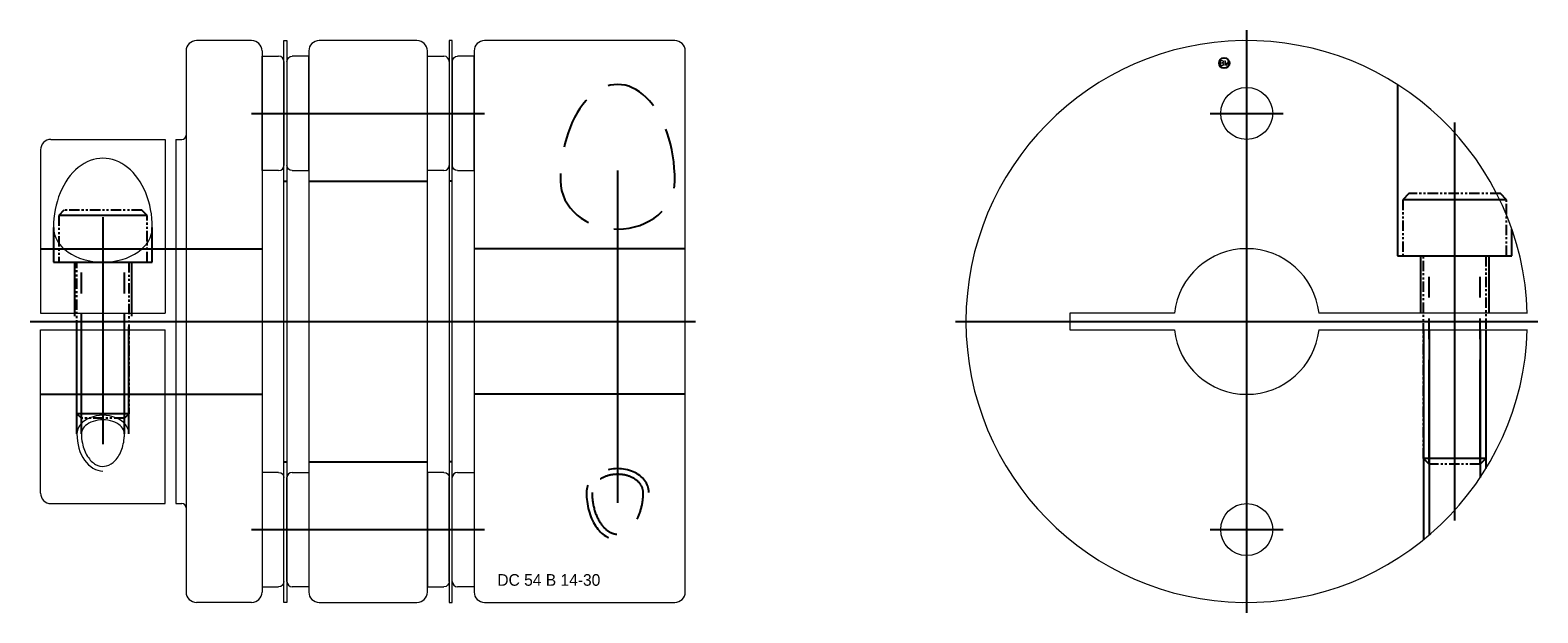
# Model space of a CAD drawing. Extents: x -104 to 123, y -28 to 28.
# Tile 2 of 2: x -22 to 123, y -28 to 28. Entities that reach past the tile are written whole.
import ezdxf
from ezdxf.enums import TextEntityAlignment as Align

# ---------------------------------------------------------------- set-up
doc = ezdxf.new("R2010")
doc.units = 0
doc.header["$LTSCALE"] = 8
for name, pattern in [('CENTER', [50.8, 31.75, -6.35, 6.35, -6.35]), ('HIDDEN', [9.525, 6.35, -3.175]), ('PHANTOM', [2.5, 1.25, -0.25, 0.25, -0.25, 0.25, -0.25])]:
    doc.linetypes.add(name, pattern=pattern)
doc.layers.get('0').update_dxf_attribs({"linetype": 'CONTINUOUS', "lineweight": 18})
for name, color, linetype in [('BOM', 6, 'CONTINUOUS'), ('CENTER', 1, 'CENTER'), ('HIDDEN', 2, 'HIDDEN'), ('PHANTOM', 6, 'PHANTOM')]:
    doc.layers.add(name, color=color, linetype=linetype)
doc.layers.add('THIN', color=3, linetype='CONTINUOUS', lineweight=5)
doc.styles.add('ADESK1', font='romans')

# ---------------------------------------------------------------- blocks, each defined once
blk = doc.blocks.new('MCLBM2')
blk.add_circle((0, 0), 0.5)
at = {"style": 'ADESK1'}
blk.add_text('BM', height=0.5, dxfattribs=at).set_placement((0, 0), align=Align.MIDDLE)
at = {"style": 'ADESK1', "flags": 1}
for tag, p in [('NAME', (0, -1)), ('SPEC', (0, -3)), ('ENAME', (0, -2)), ('MATERIAL', (0, -4)), ('WEIGHT', (0, -6)), ('QTY', (0, -5)), ('PRICE', (0, -7)), ('REMARK', (0, -8)), ('USER1', (0, -9)), ('USER2', (0, -10)), ('USER3', (0, -11)), ('USER4', (0, -12)), ('USER5', (0, -13)), ('USER6', (0, -14))]:
    blk.add_attdef(tag, p, '', height=0.5, dxfattribs=at)

msp = doc.modelspace()

# ---------------------------------------------------------------- linework, layer by layer
for p, q in [((-1, 27), (-6.3, 27)), ((2.1, 27), (2.4, 27)), ((2.1, -27), (2.1, 27)), ((2.4, 27), (2.4, -27)), ((14.9, 27), (5.5, 27)), ((39.7, 27), (21.4, 27)), ((-7.3, 26), (-7.3, -26)), ((0, 26), (0, -26)), ((0, 25.5), (1.6, 25.5)), ((0, 14.5), (0, 25.5)), ((2.1, 25), (2.1, 15)), ((4.5, 26), (4.5, -26)), ((15.9, -26), (15.9, 26)), ((15.9, 25.5), (17.5, 25.5)), ((15.9, 14.5), (15.9, 25.5)), ((18, 25), (18, 15)), ((20.4, 26), (20.4, -26)), ((40.7, -26), (40.7, 26)), ((-20.3, 17.5), (-9.3, 17.5)), ((-9.3, 17.5), (-9.3, 0.8)), ((-8.3, 17.5), (-8.3, -17.5)), ((-8.3, 17.5), (-7.7, 17.5)), ((-21.3, 16.5), (-21.3, 0.8)), ((1.6, 14.5), (0, 14.5)), ((17.5, 14.5), (15.9, 14.5)), ((-21.3, 0.8), (-9.3, 0.8)), ((121.69, 0.8), (101.65, 0.8)), ((-21.3, -0.8), (-9.3, -0.8)), ((-21.3, -16.5), (-21.3, -0.8)), ((-9.3, -17.5), (-9.3, -0.8)), ((101.65, -0.8), (121.69, -0.8)), ((2.4, -25), (2.4, -15)), ((2.9, -14.5), (4.5, -14.5)), ((4.5, -14.5), (4.5, -25.5)), ((18.3, -25), (18.3, -15)), ((18.8, -14.5), (20.4, -14.5)), ((20.4, -14.5), (20.4, -25.5)), ((-20.3, -17.5), (-9.3, -17.5)), ((-8.3, -17.5), (-7.7, -17.5)), ((4.5, -25.5), (2.9, -25.5)), ((20.4, -25.5), (18.8, -25.5)), ((-1, -27), (-6.3, -27)), ((2.4, -27), (2.1, -27)), ((5.5, -27), (14.9, -27)), ((21.4, -27), (39.7, -27))]:
    msp.add_line(p, q)
at = {"extrusion": (1.22461e-16, -2.99932e-32, -1)}
for p, q in [((18.3, 27), (18, 27)), ((18, 27), (18, -27)), ((18.3, -27), (18.3, 27)), ((2.4, 25), (2.4, 15)), ((4.5, 25.5), (2.9, 25.5)), ((4.5, 14.5), (4.5, 25.5)), ((18.3, 25), (18.3, 15)), ((20.4, 25.5), (18.8, 25.5)), ((20.4, 14.5), (20.4, 25.5)), ((2.9, 14.5), (4.5, 14.5)), ((18.8, 14.5), (20.4, 14.5)), ((17.5, -14.5), (15.9, -14.5)), ((15.9, -14.5), (15.9, -25.5)), ((18, -25), (18, -15)), ((15.9, -25.5), (17.5, -25.5)), ((18, -27), (18.3, -27))]:
    msp.add_line(p, q, dxfattribs=at)
at = {"extrusion": (-2.99932e-32, -1.22461e-16, -1)}
for p, q in [((1.6, -14.5), (0, -14.5)), ((0, -14.5), (0, -25.5)), ((2.1, -25), (2.1, -15)), ((0, -25.5), (1.6, -25.5))]:
    msp.add_line(p, q, dxfattribs=at)
msp.add_lwpolyline([(87.75, 0.8), (77.7, 0.8), (77.7, -0.8), (87.75, -0.8)])
for centre in [(94.7, 20), (94.7, -20)]:
    msp.add_circle(centre, 2.5)
for centre, radius, start, end in [((-6.3, 26), 1, 90, 180), ((-1, 26), 1, 0, 90), ((5.5, 26), 1, 90, 180), ((14.9, 26), 1, 0, 90), ((21.4, 26), 1, 90, 180), ((39.7, 26), 1, 0, 90), ((94.7, 0), 27, 1.6979, 358.3021), ((1.6, 25), 0.5, 0, 90), ((17.5, 25), 0.5, 0, 90), ((-20.3, 16.5), 1, 90, 180), ((-7.7, 17.9), 0.4, 270, 0), ((1.6, 15), 0.5, 270, 0), ((17.5, 15), 0.5, 270, 0), ((94.7, 0), 7, 6.5624, 173.4376), ((94.7, 0), 7, 186.5624, 353.4376), ((2.9, -15), 0.5, 90, 180), ((18.8, -15), 0.5, 90, 180), ((-20.3, -16.5), 1, 180, 270), ((-7.7, -17.9), 0.4, 0, 90), ((-6.3, -26), 1, 180, 270), ((-1, -26), 1, 270, 0), ((2.9, -25), 0.5, 180, 270), ((5.5, -26), 1, 180, 270), ((14.9, -26), 1, 270, 0), ((18.8, -25), 0.5, 180, 270), ((21.4, -26), 1, 180, 270), ((39.7, -26), 1, 270, 0)]:
    msp.add_arc(centre, radius, start, end)
at = {"extrusion": (1.22461e-16, -2.99932e-32, -1)}
for centre, start, end in [((-2.9, 25), 0, 90), ((-18.8, 25), 0, 90), ((-2.9, 15), 270, 0), ((-18.8, 15), 270, 0), ((-17.5, -15), 90, 180), ((-17.5, -25), 180, 270)]:
    msp.add_arc(centre, 0.5, start, end, dxfattribs=at)
at = {"extrusion": (-2.99932e-32, -1.22461e-16, -1)}
for centre, start, end in [((-1.6, -15), 90, 180), ((-1.6, -25), 180, 270)]:
    msp.add_arc(centre, 0.5, start, end, dxfattribs=at)
at = {"ltscale": 0.1}
for major_axis, ratio, start_param, end_param in [((0, 6.66), 0.713187, 4.712389, 7.853982), ((4.75, 0), 0.701078, 3.141593, 6.283185)]:
    msp.add_ellipse((-15.3, 9.03), major_axis=major_axis, ratio=ratio, start_param=start_param, end_param=end_param, dxfattribs=at)
for points, knots in [([(-13.23, -10.8), (-13.23, -10.62), (-13.29, -10.44), (-13.53, -10.09), (-13.71, -9.92), (-14.2, -9.64), (-14.5, -9.54), (-15.13, -9.43), (-15.47, -9.43), (-16.11, -9.54), (-16.4, -9.64), (-16.89, -9.92), (-17.08, -10.09), (-17.31, -10.44), (-17.37, -10.62), (-17.37, -10.8)], [0, 0, 0, 0, 0.448997, 0.448997, 0.897993, 0.897993, 1.34699, 1.34699, 1.795986, 1.795986, 2.244983, 2.244983, 2.693979, 2.693979, 3.141593, 3.141593, 3.141593, 3.141593]), ([(-17.37, -10.8), (-17.37, -11.1), (-17.34, -11.41), (-17.18, -12.18), (-17.01, -12.61), (-16.56, -13.31), (-16.29, -13.57), (-15.73, -13.89), (-15.44, -13.95), (-14.87, -13.89), (-14.59, -13.77), (-14.05, -13.32), (-13.8, -12.99), (-13.43, -12.19), (-13.3, -11.72), (-13.24, -11.09), (-13.23, -10.94), (-13.23, -10.8)], [1.570796, 1.570796, 1.570796, 1.570796, 1.854146, 1.854146, 2.308245, 2.308245, 2.762344, 2.762344, 3.216444, 3.216444, 3.670543, 3.670543, 4.124642, 4.124642, 4.578741, 4.578741, 4.712389, 4.712389, 4.712389, 4.712389])]:
    msp.add_open_spline(points, degree=3, knots=knots, dxfattribs=at)
at = {"layer": 'CENTER'}
for p, q in [((94.7, -28), (94.7, 28)), ((94.7, 16.5), (94.7, 23.5)), ((-1, 20), (21.4, 20)), ((91.2, 20), (98.2, 20)), ((114.7, 19.14), (114.7, -19.14)), ((34.2, 14.51), (34.2, -17.42)), ((-15.3, 10.03), (-15.3, -11.8)), ((-22.3, 0), (41.7, 0)), ((66.7, 0), (122.7, 0)), ((94.7, -23.5), (94.7, -16.5)), ((91.2, -20), (98.2, -20))]:
    msp.add_line(p, q, dxfattribs=at)
at = {"layer": 'CENTER', "extrusion": (-2.99932e-32, -1.22461e-16, -1)}
msp.add_line((-1, -20), (21.4, -20), dxfattribs=at)
at = {"layer": 'HIDDEN'}
for p, q in [((2.1, 13.5), (2.4, 13.5)), ((4.5, 13.5), (15.9, 13.5)), ((18.3, 13.5), (18, 13.5)), ((-20.05, 9.03), (-20.05, 5.7)), ((-10.55, 5.7), (-10.55, 9.03)), ((-21.3, 7), (0, 7)), ((40.7, 7), (20.4, 7)), ((111.4, 6.3), (111.4, 0.8)), ((118, 6.3), (118, 0.8)), ((-20.05, 5.7), (-10.55, 5.7)), ((-18.05, 5.7), (-18.05, 0.5)), ((-12.55, 5.7), (-12.55, 0.5)), ((-17.8, -10.8), (-17.8, -0.5)), ((-17.37, -10.8), (-17.37, -0.5)), ((-13.23, -10.8), (-13.23, -0.5)), ((-12.8, -10.8), (-12.8, -0.5)), ((111.7, -0.8), (111.7, -20.98)), ((112.24, -0.8), (112.24, -20.53)), ((117.16, -0.8), (117.16, -14.99)), ((117.7, -0.8), (117.7, -14.14))]:
    msp.add_line(p, q, dxfattribs=at)
at = {"layer": 'HIDDEN', "extrusion": (-2.99932e-32, -1.22461e-16, -1)}
for p, q in [((-21.3, -7), (0, -7)), ((40.7, -7), (20.4, -7)), ((2.1, -13.5), (2.4, -13.5)), ((4.5, -13.5), (15.9, -13.5)), ((18.3, -13.5), (18, -13.5))]:
    msp.add_line(p, q, dxfattribs=at)
at = {"layer": 'HIDDEN'}
msp.add_lwpolyline([(109.2, 22.78), (109.2, 6.3), (120.2, 6.3), (120.2, 8.87)], dxfattribs=at)
at = {"layer": 'HIDDEN', "ltscale": 0.1}
for centre, major_axis, ratio, start_param, end_param in [((34.2, 13.51), (0, 9.27), 0.593441, 4.712389, 7.853982), ((34.2, 13.51), (5.5, 0), 0.842543, 3.141593, 6.283185), ((34.2, -16.42), (3, 0), 0.759338, 0, 3.141593), ((34.2, -16.42), (0, 4.56), 0.658468, 1.570796, 3.141593)]:
    msp.add_ellipse(centre, major_axis=major_axis, ratio=ratio, start_param=start_param, end_param=end_param, dxfattribs=at)
for points, knots in [([(36.66, -16.42), (36.66, -16.19), (36.59, -15.95), (36.3, -15.49), (36.08, -15.28), (35.5, -14.93), (35.15, -14.8), (34.4, -14.67), (34, -14.67), (33.25, -14.8), (32.9, -14.93), (32.32, -15.28), (32.1, -15.5), (31.81, -15.95), (31.74, -16.19), (31.74, -16.42)], [0, 0, 0, 0, 0.449017, 0.449017, 0.898034, 0.898034, 1.347051, 1.347051, 1.796068, 1.796068, 2.245085, 2.245085, 2.694102, 2.694102, 3.141593, 3.141593, 3.141593, 3.141593]), ([(31.74, -16.42), (31.74, -16.79), (31.77, -17.16), (31.94, -18.1), (32.13, -18.63), (32.61, -19.52), (32.91, -19.86), (33.48, -20.28), (33.74, -20.39), (34.27, -20.46), (34.53, -20.42), (35.05, -20.2), (35.32, -20.01), (35.81, -19.47), (36.03, -19.12), (36.38, -18.31), (36.52, -17.84), (36.64, -17.05), (36.66, -16.73), (36.66, -16.42)], [1.570796, 1.570796, 1.570796, 1.570796, 1.836657, 1.836657, 2.264653, 2.264653, 2.692649, 2.692649, 3.051779, 3.051779, 3.41091, 3.41091, 3.77004, 3.77004, 4.12917, 4.12917, 4.488301, 4.488301, 4.712389, 4.712389, 4.712389, 4.712389])]:
    msp.add_open_spline(points, degree=3, knots=knots, dxfattribs=at)
at = {"layer": 'PHANTOM'}
for p, q in [((119.7, 11.7), (109.7, 11.7)), ((-11.05, 10.2), (-19.55, 10.2)), ((112.24, -13.7), (112.24, 6.3)), ((117.16, -13.7), (117.16, 6.3)), ((-17.37, -9.3), (-17.37, 5.7)), ((-13.23, -9.3), (-13.23, 5.7)), ((-12.8, -8.87), (-17.8, -8.87)), ((117.7, -13.16), (111.7, -13.16))]:
    msp.add_line(p, q, dxfattribs=at)
at = {"layer": 'PHANTOM', "ltscale": 0.1}
for points in [[(119.7, 6.3), (119.7, 11.7), (119.1, 12.3), (110.3, 12.3), (109.7, 11.7), (109.7, 6.3)], [(-11.05, 5.7), (-11.05, 10.2), (-11.55, 10.7), (-19.05, 10.7), (-19.55, 10.2), (-19.55, 5.7)]]:
    msp.add_lwpolyline(points, close=True, dxfattribs=at)
for points in [[(117.7, 6.3), (117.7, -13.16), (117.16, -13.7), (112.24, -13.7), (111.7, -13.16), (111.7, 6.3)], [(-12.8, 5.7), (-12.8, -8.87), (-13.23, -9.3), (-17.37, -9.3), (-17.8, -8.87), (-17.8, 5.7)]]:
    msp.add_lwpolyline(points, dxfattribs=at)
at = {"layer": 'THIN', "ltscale": 0.1}
for major_axis, ratio, start_param in [((2.5, 0), 0.713004, 0), ((0, 3.57), 0.701259, 1.570796)]:
    msp.add_ellipse((-15.3, -10.8), major_axis=major_axis, ratio=ratio, start_param=start_param, end_param=3.141593, dxfattribs=at)

# ---------------------------------------------------------------- block references
at = {"layer": 'BOM'}
msp.add_blockref('MCLBM2', (92.54, 24.84), dxfattribs=at)

# ---------------------------------------------------------------- texts
at = {"ltscale": 0.6, "insert": (22.63, -24.28), "char_height": 1.1197, "attachment_point": 1}
msp.add_mtext('DC 54 B 14-30', dxfattribs=at)

doc.saveas('drawing.dxf')
